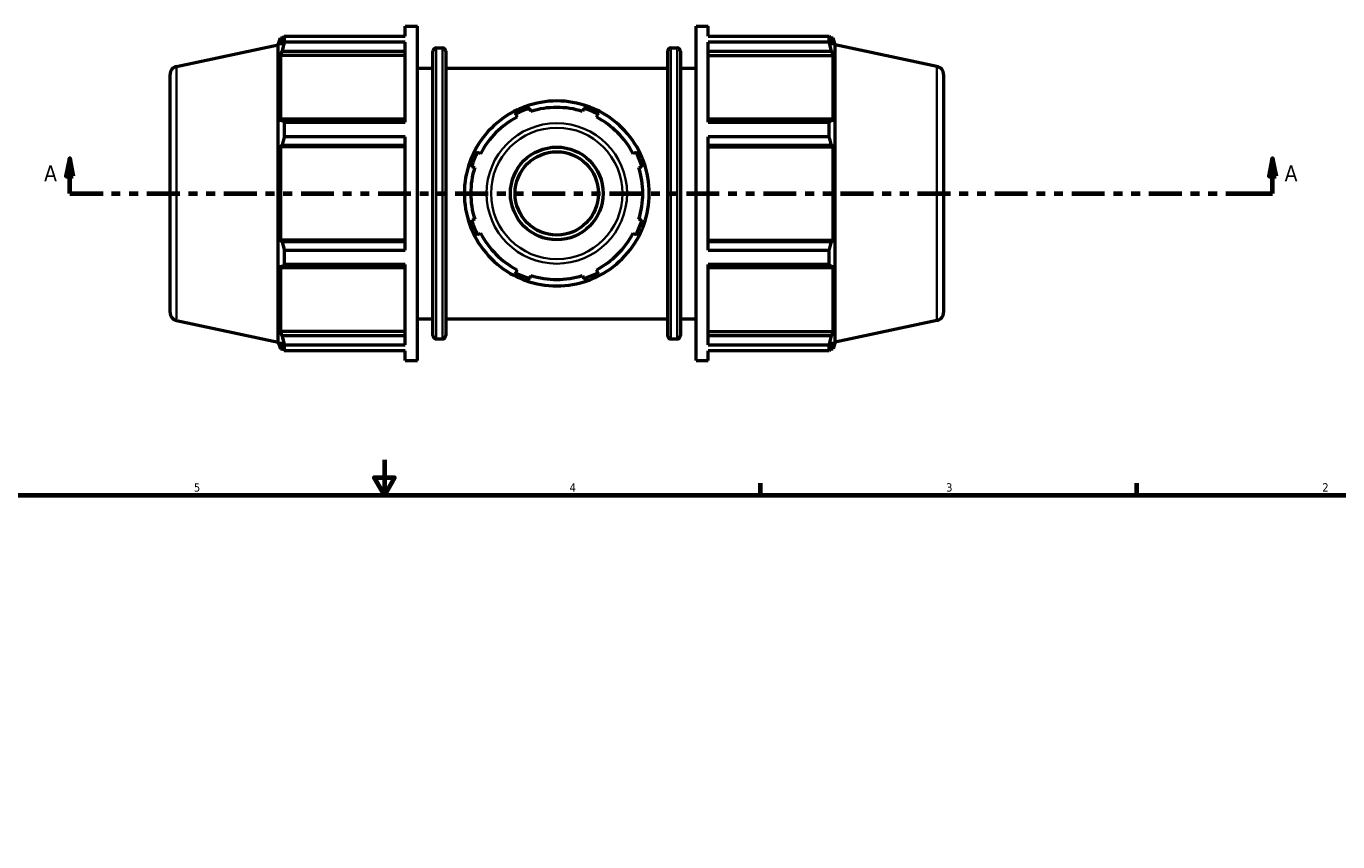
# Model space of a CAD drawing. Header units: inches. Extents: x 0.1 to 45.3, y -10.4 to 31.9.
# Tile 5 of 7: x 13 to 27.8, y 17.1 to 26.3. Entities that reach past the tile are written whole.
import ezdxf

# ---------------------------------------------------------------- set-up
doc = ezdxf.new("R2010")
doc.units = ezdxf.units.IN
doc.header["$MEASUREMENT"] = 0
doc.linetypes.add('DOUBLE_DASH_CHAIN', pattern=[1.2403, 0.6614, -0.0827, 0.1654, -0.0827, 0.1654, -0.0827])
for name, color, linetype, lineweight in [('Border (ANSI)', 7, 'Continuous', 70), ('Section Line (ANSI)', 7, 'DOUBLE_DASH_CHAIN', 70), ('Visible (ANSI)', 7, 'Continuous', 50), ('Visible Narrow (ANSI)', 7, 'Continuous', 35)]:
    doc.layers.add(name, color=color, linetype=linetype, lineweight=lineweight)
doc.styles.add('Label Text (ANSI)', font='tahoma.ttf')
doc.styles.add('Note Text (ANSI)', font='tahoma.ttf')

# ---------------------------------------------------------------- blocks, each defined once
blk = doc.blocks.new('Borders Default Border')
at = {"layer": 'Border (ANSI)'}
for p, q in [((21.25, 21), (21.25, 21.134)), ((25.5, 21), (25.5, 21.134))]:
    blk.add_line(p, q, dxfattribs=at)
at = {"layer": 'Border (ANSI)', "flags": 128}
for points in [[(17, 21.4), (17, 21), (16.885, 21.2), (17.115, 21.2), (17, 21)], [(0.5, 1), (0.5, 21), (33.5, 21), (33.5, 1), (0.5, 1)]]:
    blk.add_lwpolyline(points, dxfattribs=at)
at = {"layer": 'Border (ANSI)', "color": 5, "true_color": 0x0000ff, "char_height": 0.0945, "attachment_point": 7, "style": 'Note Text (ANSI)'}
for s, insert in [('5', (14.847, 21.038)), ('4', (19.092, 21.04)), ('3', (23.346, 21.038)), ('2', (27.596, 21.04))]:
    blk.add_mtext(s, dxfattribs=dict(at, insert=insert))
blk = doc.blocks.new('2dTransSection0')
at = {"layer": 'Section Line (ANSI)', "linetype": 'Continuous'}
for p, q in [((13.445, 24.804), (13.405, 24.607)), ((13.445, 24.607), (13.445, 24.804)), ((13.484, 24.607), (13.445, 24.804)), ((27.033, 24.804), (26.994, 24.607)), ((27.033, 24.607), (27.033, 24.804)), ((27.073, 24.607), (27.033, 24.804)), ((13.405, 24.607), (13.484, 24.607)), ((13.445, 24.41), (13.445, 24.607)), ((26.994, 24.607), (27.073, 24.607)), ((27.033, 24.41), (27.033, 24.607)), ((13.445, 24.41), (13.821, 24.41)), ((26.657, 24.41), (27.033, 24.41))]:
    blk.add_line(p, q, dxfattribs=at)
at = {"layer": 'Section Line (ANSI)', "linetype": 'DOUBLE_DASH_CHAIN', "ltscale": 0.560662}
blk.add_line((13.445, 24.41), (27.033, 24.41), dxfattribs=at)
at = {"layer": 'Section Line (ANSI)', "linetype": 'Continuous', "flags": 128}
for points in [[(13.484, 24.607), (13.445, 24.804), (13.405, 24.607), (13.484, 24.607)], [(27.073, 24.607), (27.033, 24.804), (26.994, 24.607), (27.073, 24.607)]]:
    blk.add_lwpolyline(points, dxfattribs=at)
at = {"layer": 'Section Line (ANSI)'}
for points in [[(13.484, 24.607), (13.445, 24.804), (13.405, 24.607), (13.484, 24.607)], [(27.073, 24.607), (27.033, 24.804), (26.994, 24.607), (27.073, 24.607)]]:
    blk.add_solid(points, dxfattribs=at)
at = {"layer": 'Section Line (ANSI)', "char_height": 0.18, "attachment_point": 7, "style": 'Label Text (ANSI)'}
for insert in [(13.155, 24.548), (27.17, 24.548)]:
    blk.add_mtext('A', dxfattribs=dict(at, insert=insert))

msp = doc.modelspace()

# ---------------------------------------------------------------- linework, layer by layer
at = {"layer": 'Visible (ANSI)'}
for p, q in [((17.234, 26.188), (17.234, 26.3)), ((17.234, 26.3), (17.374, 26.3)), ((17.374, 22.52), (17.374, 26.3)), ((20.52, 22.52), (20.52, 26.3)), ((20.52, 26.3), (20.659, 26.3)), ((20.659, 26.188), (20.659, 26.3)), ((14.652, 25.846), (15.8, 26.09)), ((15.8, 26.09), (15.826, 26.168)), ((15.8, 22.729), (15.8, 26.09)), ((15.826, 26.168), (15.826, 26.086)), ((15.826, 26.168), (15.858, 26.168)), ((15.844, 26.14), (15.826, 26.086)), ((15.869, 26.188), (17.234, 26.188)), ((15.869, 26.12), (15.869, 26.188)), ((17.234, 26.12), (15.869, 26.12)), ((17.234, 25.215), (17.234, 26.12)), ((20.659, 26.188), (22.025, 26.188)), ((20.659, 25.215), (20.659, 26.12)), ((22.025, 26.12), (20.659, 26.12)), ((22.025, 26.12), (22.025, 26.188)), ((22.036, 26.168), (22.068, 26.168)), ((22.068, 26.086), (22.05, 26.14)), ((22.068, 26.086), (22.068, 26.168)), ((22.093, 26.09), (22.068, 26.168)), ((22.093, 22.729), (22.093, 26.09)), ((23.242, 25.846), (22.093, 26.09)), ((15.826, 25.969), (15.844, 26.019)), ((17.234, 25.969), (15.826, 25.969)), ((15.826, 25.969), (15.826, 25.221)), ((15.844, 26.019), (17.234, 26.019)), ((17.548, 22.803), (17.548, 26.016)), ((17.586, 26.054), (17.656, 26.054)), ((17.694, 26.016), (17.694, 22.803)), ((20.2, 22.803), (20.2, 26.016)), ((20.237, 26.054), (20.307, 26.054)), ((20.345, 26.016), (20.345, 22.803)), ((20.659, 26.019), (22.05, 26.019)), ((20.659, 25.969), (22.068, 25.969)), ((22.05, 26.019), (22.068, 25.969)), ((22.068, 25.221), (22.068, 25.969)), ((17.374, 25.827), (17.548, 25.827)), ((17.694, 25.827), (20.2, 25.827)), ((20.345, 25.827), (20.52, 25.827)), ((14.577, 25.753), (14.577, 23.066)), ((23.317, 25.753), (23.317, 23.066)), ((18.655, 25.337), (18.645, 25.367)), ((19.249, 25.367), (19.239, 25.337)), ((15.844, 25.248), (15.826, 25.221)), ((17.234, 25.248), (15.844, 25.248)), ((15.869, 25.215), (17.234, 25.215)), ((15.869, 25.05), (15.869, 25.215)), ((18.484, 25.3), (18.498, 25.272)), ((19.396, 25.272), (19.41, 25.3)), ((22.05, 25.248), (20.659, 25.248)), ((20.659, 25.215), (22.025, 25.215)), ((22.025, 25.05), (22.025, 25.215)), ((22.068, 25.221), (22.05, 25.248)), ((17.234, 25.05), (15.869, 25.05)), ((17.234, 23.77), (17.234, 25.05)), ((20.659, 23.77), (20.659, 25.05)), ((22.025, 25.05), (20.659, 25.05)), ((15.826, 24.938), (15.844, 24.955)), ((17.234, 24.938), (15.826, 24.938)), ((15.826, 24.938), (15.826, 23.881)), ((15.844, 24.955), (17.234, 24.955)), ((20.659, 24.955), (22.05, 24.955)), ((20.659, 24.938), (22.068, 24.938)), ((22.05, 24.955), (22.068, 24.938)), ((22.068, 23.881), (22.068, 24.938)), ((18.085, 24.859), (18.057, 24.873)), ((19.837, 24.873), (19.809, 24.859)), ((17.99, 24.711), (18.02, 24.702)), ((19.874, 24.702), (19.904, 24.711)), ((18.02, 24.118), (17.99, 24.108)), ((19.904, 24.108), (19.874, 24.118)), ((17.234, 23.881), (15.826, 23.881)), ((15.844, 23.864), (15.826, 23.881)), ((17.234, 23.864), (15.844, 23.864)), ((18.057, 23.947), (18.085, 23.961)), ((19.809, 23.961), (19.837, 23.947)), ((20.659, 23.881), (22.068, 23.881)), ((22.05, 23.864), (20.659, 23.864)), ((22.068, 23.881), (22.05, 23.864)), ((15.869, 23.77), (17.234, 23.77)), ((15.869, 23.605), (15.869, 23.77)), ((20.659, 23.77), (22.025, 23.77)), ((22.025, 23.605), (22.025, 23.77)), ((15.826, 23.598), (15.826, 22.851)), ((15.826, 23.598), (15.844, 23.572)), ((15.844, 23.572), (17.234, 23.572)), ((17.234, 23.605), (15.869, 23.605)), ((17.234, 22.7), (17.234, 23.605)), ((20.659, 22.7), (20.659, 23.605)), ((22.025, 23.605), (20.659, 23.605)), ((20.659, 23.572), (22.05, 23.572)), ((22.05, 23.572), (22.068, 23.598)), ((22.068, 22.851), (22.068, 23.598)), ((18.498, 23.548), (18.484, 23.52)), ((18.645, 23.453), (18.655, 23.483)), ((19.239, 23.483), (19.249, 23.453)), ((19.41, 23.52), (19.396, 23.548)), ((14.652, 22.974), (15.8, 22.729)), ((17.374, 22.992), (17.548, 22.992)), ((17.694, 22.992), (20.2, 22.992)), ((20.345, 22.992), (20.52, 22.992)), ((23.242, 22.974), (22.093, 22.729)), ((17.234, 22.851), (15.826, 22.851)), ((15.844, 22.8), (15.826, 22.851)), ((20.659, 22.851), (22.068, 22.851)), ((22.068, 22.851), (22.05, 22.8)), ((15.8, 22.729), (15.826, 22.652)), ((15.826, 22.733), (15.826, 22.652)), ((15.826, 22.733), (15.844, 22.679)), ((17.234, 22.8), (15.844, 22.8)), ((15.869, 22.7), (17.234, 22.7)), ((15.869, 22.631), (15.869, 22.7)), ((17.586, 22.766), (17.656, 22.766)), ((20.237, 22.766), (20.307, 22.766)), ((22.05, 22.8), (20.659, 22.8)), ((20.659, 22.7), (22.025, 22.7)), ((22.025, 22.631), (22.025, 22.7)), ((22.05, 22.679), (22.068, 22.733)), ((22.068, 22.652), (22.068, 22.733)), ((22.093, 22.729), (22.068, 22.652)), ((15.826, 22.652), (15.858, 22.652)), ((17.234, 22.631), (15.869, 22.631)), ((17.234, 22.52), (17.234, 22.631)), ((20.659, 22.52), (20.659, 22.631)), ((22.025, 22.631), (20.659, 22.631)), ((22.036, 22.652), (22.068, 22.652)), ((17.234, 22.52), (17.374, 22.52)), ((20.52, 22.52), (20.659, 22.52))]:
    msp.add_line(p, q, dxfattribs=at)
for radius in [0.524, 0.471]:
    msp.add_circle((18.947, 24.41), radius, dxfattribs=at)
for centre, radius, start, end in [((17.586, 26.016), 0.0379, 90, 180), ((17.656, 26.016), 0.0379, 0, 90), ((20.237, 26.016), 0.0379, 90, 180), ((20.307, 26.016), 0.0379, 0, 90), ((14.672, 25.753), 0.0947, 102, 180), ((23.222, 25.753), 0.0947, 0, 78), ((18.947, 24.41), 1.045, 115.208, 154.792), ((18.947, 24.41), 1.009, 107.8435, 117.1565), ((18.947, 24.41), 1.045, 109.792, 115.208), ((18.947, 24.41), 1.045, 70.208, 109.792), ((18.947, 24.41), 0.972, 72.5, 107.5), ((18.947, 24.41), 1.009, 62.8435, 72.1565), ((18.947, 24.41), 1.045, 64.792, 70.208), ((18.947, 24.41), 1.045, 25.208, 64.792), ((18.947, 24.41), 0.972, 117.5, 152.5), ((18.947, 24.41), 0.972, 27.5, 62.5), ((18.947, 24.41), 1.045, 160.208, 199.792), ((18.947, 24.41), 1.045, 154.792, 160.208), ((18.947, 24.41), 1.009, 152.8435, 162.1565), ((18.947, 24.41), 1.009, 17.8435, 27.1565), ((18.947, 24.41), 1.045, 19.792, 25.208), ((18.947, 24.41), 1.045, 340.208, 19.792), ((18.947, 24.41), 0.972, 162.5, 197.5), ((18.947, 24.41), 0.972, 342.5, 17.5), ((18.947, 24.41), 1.045, 199.792, 205.208), ((18.947, 24.41), 1.009, 197.8435, 207.1565), ((18.947, 24.41), 1.009, 332.8435, 342.1565), ((18.947, 24.41), 1.045, 334.792, 340.208), ((18.947, 24.41), 1.045, 205.208, 244.792), ((18.947, 24.41), 0.972, 207.5, 242.5), ((18.947, 24.41), 1.045, 295.208, 334.792), ((18.947, 24.41), 0.972, 297.5, 332.5), ((18.947, 24.41), 1.009, 242.8435, 252.1565), ((18.947, 24.41), 1.045, 244.792, 250.208), ((18.947, 24.41), 1.045, 250.208, 289.792), ((18.947, 24.41), 0.972, 252.5, 287.5), ((18.947, 24.41), 1.009, 287.8435, 297.1565), ((18.947, 24.41), 1.045, 289.792, 295.208), ((14.672, 23.066), 0.0947, 180, 258), ((23.222, 23.066), 0.0947, 282, 0), ((17.586, 22.803), 0.0379, 180, 270), ((17.656, 22.803), 0.0379, 270, 0), ((20.237, 22.803), 0.0379, 180, 270), ((20.307, 22.803), 0.0379, 270, 0)]:
    msp.add_arc(centre, radius, start, end, dxfattribs=at)
for points, weights in [([(15.844, 26.14), (15.856, 26.164), (15.869, 26.188)], [1.00163967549, 1.00122824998, 1]), ([(15.869, 26.12), (15.856, 26.068), (15.844, 26.019)], [1, 1.00122824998, 1.00163967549]), ([(22.025, 26.188), (22.038, 26.164), (22.05, 26.14)], [1, 1.00122824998, 1.00163967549]), ([(22.05, 26.019), (22.038, 26.068), (22.025, 26.12)], [1.00163967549, 1.00122824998, 1]), ([(18.486, 25.308), (18.494, 25.331), (18.502, 25.355)], [1, 1.00029693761, 1]), ([(18.593, 25.393), (18.616, 25.382), (18.638, 25.37)], [1, 1.00029693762, 1]), ([(18.638, 25.37), (18.641, 25.368), (18.645, 25.367)], [1, 1.00046175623, 1.00090598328]), ([(19.249, 25.367), (19.252, 25.368), (19.256, 25.37)], [1.00090598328, 1.00046175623, 1]), ([(19.256, 25.37), (19.278, 25.382), (19.301, 25.393)], [1, 1.00029693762, 1]), ([(19.392, 25.355), (19.4, 25.331), (19.407, 25.308)], [1, 1.00029693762, 1]), ([(15.844, 25.248), (15.856, 25.232), (15.869, 25.215)], [1.00163967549, 1.00122824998, 1]), ([(18.484, 25.3), (18.485, 25.304), (18.486, 25.308)], [1.00090598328, 1.00046175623, 1]), ([(19.407, 25.308), (19.409, 25.304), (19.41, 25.3)], [1, 1.00046175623, 1.00090598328]), ([(22.025, 25.215), (22.038, 25.232), (22.05, 25.248)], [1, 1.00122824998, 1.00163967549]), ([(15.869, 25.05), (15.856, 25.002), (15.844, 24.955)], [1, 1.00122824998, 1.00163967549]), ([(22.05, 24.955), (22.038, 25.002), (22.025, 25.05)], [1.00163967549, 1.00122824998, 1]), ([(17.986, 24.719), (17.975, 24.741), (17.964, 24.764)], [1, 1.00029693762, 1]), ([(18.001, 24.855), (18.026, 24.863), (18.049, 24.87)], [1, 1.00029693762, 1]), ([(18.049, 24.87), (18.053, 24.872), (18.057, 24.873)], [1, 1.00046175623, 1.00090598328]), ([(19.837, 24.873), (19.841, 24.872), (19.845, 24.87)], [1.00090598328, 1.00046175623, 1]), ([(19.845, 24.87), (19.868, 24.863), (19.892, 24.855)], [1, 1.00029693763, 1]), ([(19.93, 24.764), (19.919, 24.741), (19.907, 24.719)], [1, 1.00029693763, 1]), ([(17.99, 24.711), (17.988, 24.715), (17.986, 24.719)], [1.00090598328, 1.00046175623, 1]), ([(19.907, 24.719), (19.906, 24.715), (19.904, 24.711)], [1, 1.00046175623, 1.00090598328]), ([(17.964, 24.056), (17.975, 24.079), (17.986, 24.101)], [1, 1.00029693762, 1]), ([(17.986, 24.101), (17.988, 24.104), (17.99, 24.108)], [1, 1.00046175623, 1.00090598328]), ([(19.904, 24.108), (19.906, 24.104), (19.907, 24.101)], [1.00090598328, 1.00046175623, 1]), ([(19.907, 24.101), (19.919, 24.079), (19.93, 24.056)], [1, 1.00029693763, 1]), ([(15.844, 23.864), (15.856, 23.818), (15.869, 23.77)], [1.00163967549, 1.00122824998, 1]), ([(18.049, 23.949), (18.026, 23.957), (18.001, 23.965)], [1, 1.00029693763, 1]), ([(18.057, 23.947), (18.053, 23.948), (18.049, 23.949)], [1.00090598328, 1.00046175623, 1]), ([(19.845, 23.949), (19.841, 23.948), (19.837, 23.947)], [1, 1.00046175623, 1.00090598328]), ([(19.892, 23.965), (19.868, 23.957), (19.845, 23.949)], [1, 1.00029693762, 1]), ([(22.025, 23.77), (22.038, 23.818), (22.05, 23.864)], [1, 1.00122824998, 1.00163967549]), ([(15.869, 23.605), (15.856, 23.588), (15.844, 23.572)], [1, 1.00122824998, 1.00163967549]), ([(22.05, 23.572), (22.038, 23.588), (22.025, 23.605)], [1.00163967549, 1.00122824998, 1]), ([(18.486, 23.512), (18.485, 23.516), (18.484, 23.52)], [1, 1.00046175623, 1.00090598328]), ([(18.502, 23.464), (18.494, 23.489), (18.486, 23.512)], [1, 1.00029693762, 1]), ([(18.638, 23.449), (18.616, 23.438), (18.593, 23.427)], [1, 1.00029693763, 1]), ([(18.645, 23.453), (18.641, 23.451), (18.638, 23.449)], [1.00090598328, 1.00046175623, 1]), ([(19.256, 23.449), (19.252, 23.451), (19.249, 23.453)], [1, 1.00046175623, 1.00090598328]), ([(19.301, 23.427), (19.278, 23.438), (19.256, 23.449)], [1, 1.00029693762, 1]), ([(19.407, 23.512), (19.4, 23.489), (19.392, 23.464)], [1, 1.00029693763, 1]), ([(19.41, 23.52), (19.409, 23.516), (19.407, 23.512)], [1.00090598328, 1.00046175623, 1]), ([(15.844, 22.8), (15.856, 22.751), (15.869, 22.7)], [1.00163967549, 1.00122824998, 1]), ([(15.869, 22.631), (15.856, 22.656), (15.844, 22.679)], [1, 1.00122824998, 1.00163967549]), ([(22.025, 22.7), (22.038, 22.751), (22.05, 22.8)], [1, 1.00122824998, 1.00163967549]), ([(22.05, 22.679), (22.038, 22.656), (22.025, 22.631)], [1.00163967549, 1.00122824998, 1])]:
    msp.add_rational_spline(points, weights, degree=2, dxfattribs=at)
at = {"layer": 'Visible Narrow (ANSI)'}
for p, q in [((17.586, 26.034), (17.586, 22.786)), ((17.656, 22.786), (17.656, 26.034)), ((20.237, 26.034), (20.237, 22.786)), ((20.307, 22.786), (20.307, 26.034)), ((14.652, 22.991), (14.652, 25.828)), ((23.242, 22.991), (23.242, 25.828))]:
    msp.add_line(p, q, dxfattribs=at)
for radius in [0.794, 0.743]:
    msp.add_circle((18.947, 24.41), radius, dxfattribs=at)

# ---------------------------------------------------------------- block references
msp.add_blockref('Borders Default Border', (0, 0))
at = {"layer": 'Section Line (ANSI)'}
msp.add_blockref('2dTransSection0', (0, 0), dxfattribs=at)

doc.saveas('drawing.dxf')
